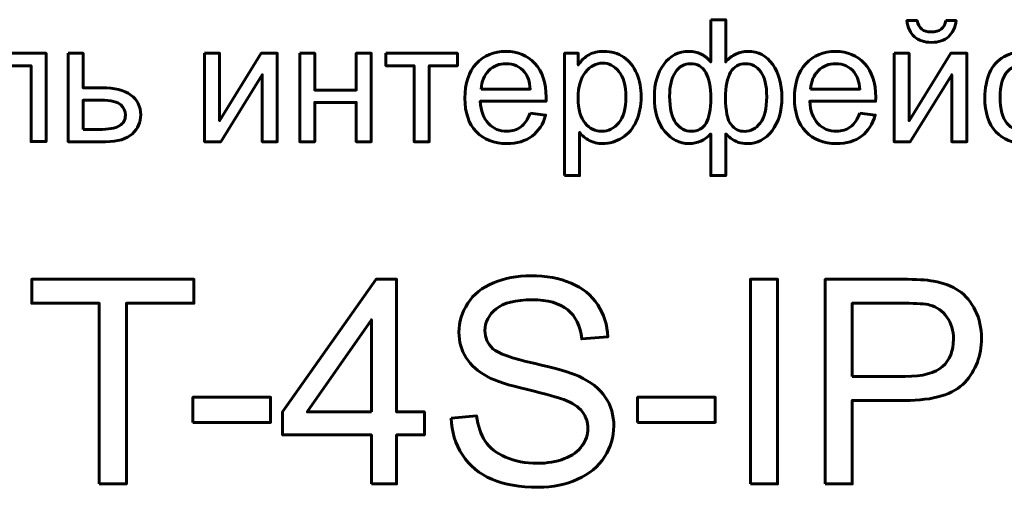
# Model space of a CAD drawing. Header units: millimetres. Extents: x -69 to 44, y -40 to 67.
# Tile 5 of 8: x -14 to 4, y 4 to 13. Entities that reach past the tile are written whole.
import ezdxf

# ---------------------------------------------------------------- set-up
doc = ezdxf.new("R2010")
doc.units = ezdxf.units.MM
doc.linetypes.add('K5LT_BASIC', pattern=[0])

msp = doc.modelspace()

# ---------------------------------------------------------------- linework, layer by layer
at = {"color": 150, "linetype": 'K5LT_BASIC', "lineweight": 60, "true_color": 0x0080ff}
for points, knots in [([(-1.274, 12.705), (-1.274, 12.705), (-0.994, 12.705), (-0.994, 12.705), (-0.994, 11.917), (-0.994, 11.917), (-0.936, 11.983), (-0.873, 12.033), (-0.804, 12.065), (-0.735, 12.098), (-0.66, 12.114), (-0.581, 12.114), (-0.386, 12.114), (-0.232, 12.033), (-0.117, 11.87), (-0.004, 11.708), (0.054, 11.503), (0.054, 11.257), (0.054, 11), (-0.008, 10.792), (-0.253, 10.476), (-0.406, 10.396), (-0.589, 10.396), (-0.649, 10.396), (-0.709, 10.406), (-0.833, 10.443), (-0.907, 10.494), (-0.994, 10.576), (-0.994, 10.576), (-0.994, 9.799), (-0.994, 9.799), (-1.274, 9.799), (-1.274, 9.799), (-1.274, 10.576), (-1.274, 10.576), (-1.329, 10.516), (-1.391, 10.471), (-1.459, 10.441), (-1.526, 10.411), (-1.6, 10.396), (-1.678, 10.396), (-1.851, 10.396), (-2.002, 10.472), (-2.131, 10.623), (-2.26, 10.774), (-2.324, 10.991), (-2.324, 11.272), (-2.324, 11.511), (-2.266, 11.71), (-2.149, 11.872), (-2.032, 12.033), (-1.876, 12.114), (-1.678, 12.114), (-1.595, 12.114), (-1.521, 12.098), (-1.453, 12.065), (-1.386, 12.033), (-1.326, 11.983), (-1.274, 11.917), (-1.274, 11.917), (-1.274, 12.705), (-1.274, 12.705)], [0, 0, 0, 0, 0.045455, 0.045455, 0.090909, 0.090909, 0.090909, 0.136364, 0.136364, 0.136364, 0.181818, 0.181818, 0.181818, 0.227273, 0.227273, 0.227273, 0.272727, 0.272727, 0.272727, 0.318182, 0.318182, 0.363636, 0.363636, 0.363636, 0.409091, 0.409091, 0.454545, 0.454545, 0.454545, 0.5, 0.5, 0.545455, 0.545455, 0.590909, 0.590909, 0.590909, 0.636364, 0.636364, 0.636364, 0.681818, 0.681818, 0.681818, 0.727273, 0.727273, 0.727273, 0.772727, 0.772727, 0.772727, 0.818182, 0.818182, 0.818182, 0.863636, 0.863636, 0.863636, 0.909091, 0.909091, 0.909091, 0.954545, 0.954545, 0.954545, 1, 1, 1, 1]), ([(3.111, 12.689), (3.111, 12.689), (3.302, 12.689), (3.302, 12.689), (3.286, 12.558), (3.239, 12.457), (3.159, 12.388), (3.08, 12.317), (2.975, 12.282), (2.843, 12.282), (2.711, 12.282), (2.605, 12.317), (2.526, 12.387), (2.447, 12.456), (2.399, 12.557), (2.384, 12.689), (2.384, 12.689), (2.575, 12.689), (2.575, 12.689), (2.589, 12.617), (2.618, 12.564), (2.661, 12.529), (2.704, 12.493), (2.762, 12.476), (2.834, 12.476), (2.918, 12.476), (2.982, 12.493), (3.025, 12.527), (3.068, 12.561), (3.097, 12.615), (3.111, 12.689)], [0, 0, 0, 0, 0.1, 0.1, 0.1, 0.2, 0.2, 0.2, 0.3, 0.3, 0.3, 0.4, 0.4, 0.4, 0.5, 0.5, 0.5, 0.6, 0.6, 0.6, 0.7, 0.7, 0.7, 0.8, 0.8, 0.8, 0.9, 0.9, 0.9, 1, 1, 1, 1]), ([(-14.962, 12.079), (-14.962, 12.079), (-13.663, 12.079), (-13.663, 12.079), (-13.663, 10.433), (-13.663, 10.433), (-13.943, 10.433), (-13.943, 10.433), (-13.943, 11.847), (-13.943, 11.847), (-14.683, 11.847), (-14.683, 11.847), (-14.683, 11.028), (-14.683, 11.028), (-14.683, 10.837), (-14.689, 10.711), (-14.701, 10.649), (-14.714, 10.588), (-14.748, 10.535), (-14.803, 10.49), (-14.859, 10.444), (-14.94, 10.422), (-15.045, 10.422), (-15.11, 10.422), (-15.185, 10.426), (-15.27, 10.434), (-15.27, 10.434), (-15.27, 10.666), (-15.27, 10.666), (-15.148, 10.666), (-15.148, 10.666), (-15.09, 10.666), (-15.049, 10.672), (-15.024, 10.684), (-14.999, 10.696), (-14.983, 10.715), (-14.974, 10.741), (-14.966, 10.767), (-14.962, 10.851), (-14.962, 10.993), (-14.962, 10.993), (-14.962, 12.079), (-14.962, 12.079)], [0, 0, 0, 0, 0.0625, 0.0625, 0.125, 0.125, 0.1875, 0.1875, 0.25, 0.25, 0.3125, 0.3125, 0.375, 0.375, 0.375, 0.4375, 0.4375, 0.4375, 0.5, 0.5, 0.5, 0.5625, 0.5625, 0.5625, 0.625, 0.625, 0.625, 0.6875, 0.6875, 0.75, 0.75, 0.75, 0.8125, 0.8125, 0.8125, 0.875, 0.875, 0.875, 0.9375, 0.9375, 0.9375, 1, 1, 1, 1]), ([(-13.252, 12.079), (-13.252, 12.079), (-12.973, 12.079), (-12.973, 12.079), (-12.973, 11.435), (-12.973, 11.435), (-12.619, 11.435), (-12.619, 11.435), (-12.389, 11.435), (-12.211, 11.39), (-12.086, 11.301), (-11.962, 11.211), (-11.9, 11.088), (-11.9, 10.931), (-11.9, 10.793), (-11.952, 10.676), (-12.056, 10.578), (-12.16, 10.48), (-12.326, 10.431), (-12.554, 10.431), (-12.554, 10.431), (-13.252, 10.431), (-13.252, 10.431), (-13.252, 12.079), (-13.252, 12.079)], [0, 0, 0, 0, 0.111111, 0.111111, 0.222222, 0.222222, 0.333333, 0.333333, 0.333333, 0.444444, 0.444444, 0.444444, 0.555556, 0.555556, 0.555556, 0.666667, 0.666667, 0.666667, 0.777778, 0.777778, 0.777778, 0.888889, 0.888889, 1, 1, 1, 1]), ([(-10.71, 12.079), (-10.71, 12.079), (-10.43, 12.079), (-10.43, 12.079), (-10.43, 10.822), (-10.43, 10.822), (-9.654, 12.079), (-9.654, 12.079), (-9.354, 12.079), (-9.354, 12.079), (-9.354, 10.431), (-9.354, 10.431), (-9.633, 10.431), (-9.633, 10.431), (-9.633, 11.68), (-9.633, 11.68), (-10.409, 10.431), (-10.409, 10.431), (-10.71, 10.431), (-10.71, 10.431), (-10.71, 12.079), (-10.71, 12.079)], [0, 0, 0, 0, 0.1, 0.1, 0.2, 0.2, 0.3, 0.3, 0.4, 0.4, 0.5, 0.5, 0.6, 0.6, 0.7, 0.7, 0.8, 0.8, 0.9, 0.9, 1, 1, 1, 1]), ([(-8.936, 12.079), (-8.936, 12.079), (-8.656, 12.079), (-8.656, 12.079), (-8.656, 11.393), (-8.656, 11.393), (-7.882, 11.393), (-7.882, 11.393), (-7.882, 12.079), (-7.882, 12.079), (-7.602, 12.079), (-7.602, 12.079), (-7.602, 10.431), (-7.602, 10.431), (-7.882, 10.431), (-7.882, 10.431), (-7.882, 11.162), (-7.882, 11.162), (-8.656, 11.162), (-8.656, 11.162), (-8.656, 10.431), (-8.656, 10.431), (-8.936, 10.431), (-8.936, 10.431), (-8.936, 12.079), (-8.936, 12.079)], [0, 0, 0, 0, 0.083333, 0.083333, 0.166667, 0.166667, 0.25, 0.25, 0.333333, 0.333333, 0.416667, 0.416667, 0.5, 0.5, 0.583333, 0.583333, 0.666667, 0.666667, 0.75, 0.75, 0.833333, 0.833333, 0.916667, 0.916667, 1, 1, 1, 1]), ([(-7.329, 12.079), (-7.329, 12.079), (-5.995, 12.079), (-5.995, 12.079), (-5.995, 11.847), (-5.995, 11.847), (-6.522, 11.847), (-6.522, 11.847), (-6.522, 10.431), (-6.522, 10.431), (-6.802, 10.431), (-6.802, 10.431), (-6.802, 11.847), (-6.802, 11.847), (-7.329, 11.847), (-7.329, 11.847), (-7.329, 12.079), (-7.329, 12.079)], [0, 0, 0, 0, 0.125, 0.125, 0.25, 0.25, 0.375, 0.375, 0.5, 0.5, 0.625, 0.625, 0.75, 0.75, 0.875, 0.875, 1, 1, 1, 1]), ([(-4.64, 10.965), (-4.64, 10.965), (-4.351, 10.927), (-4.351, 10.927), (-4.396, 10.759), (-4.48, 10.628), (-4.603, 10.535), (-4.726, 10.443), (-4.882, 10.396), (-5.073, 10.396), (-5.314, 10.396), (-5.504, 10.47), (-5.645, 10.619), (-5.786, 10.766), (-5.856, 10.974), (-5.856, 11.241), (-5.856, 11.518), (-5.785, 11.732), (-5.643, 11.885), (-5.5, 12.038), (-5.316, 12.114), (-5.089, 12.114), (-4.869, 12.114), (-4.69, 12.039), (-4.551, 11.89), (-4.411, 11.74), (-4.342, 11.529), (-4.342, 11.258), (-4.342, 11.241), (-4.342, 11.217), (-4.343, 11.184), (-4.343, 11.184), (-5.57, 11.184), (-5.57, 11.184), (-5.56, 11.003), (-5.509, 10.865), (-5.417, 10.769), (-5.325, 10.673), (-5.21, 10.625), (-5.073, 10.625), (-4.971, 10.625), (-4.884, 10.652), (-4.812, 10.706), (-4.74, 10.76), (-4.682, 10.846), (-4.64, 10.965)], [0, 0, 0, 0, 0.066667, 0.066667, 0.066667, 0.133333, 0.133333, 0.133333, 0.2, 0.2, 0.2, 0.266667, 0.266667, 0.266667, 0.333333, 0.333333, 0.333333, 0.4, 0.4, 0.4, 0.466667, 0.466667, 0.466667, 0.533333, 0.533333, 0.533333, 0.6, 0.6, 0.6, 0.666667, 0.666667, 0.666667, 0.733333, 0.733333, 0.733333, 0.8, 0.8, 0.8, 0.866667, 0.866667, 0.866667, 0.933333, 0.933333, 0.933333, 1, 1, 1, 1]), ([(-3.998, 9.799), (-3.998, 9.799), (-3.998, 12.079), (-3.998, 12.079), (-3.744, 12.079), (-3.744, 12.079), (-3.744, 11.863), (-3.744, 11.863), (-3.684, 11.946), (-3.617, 12.009), (-3.541, 12.051), (-3.466, 12.093), (-3.374, 12.114), (-3.267, 12.114), (-3.126, 12.114), (-3.002, 12.078), (-2.895, 12.006), (-2.787, 11.934), (-2.707, 11.831), (-2.651, 11.7), (-2.597, 11.568), (-2.569, 11.424), (-2.569, 11.267), (-2.569, 11.1), (-2.6, 10.948), (-2.66, 10.813), (-2.72, 10.679), (-2.808, 10.576), (-2.923, 10.504), (-3.038, 10.432), (-3.159, 10.396), (-3.286, 10.396), (-3.38, 10.396), (-3.463, 10.416), (-3.537, 10.455), (-3.611, 10.494), (-3.671, 10.543), (-3.719, 10.603), (-3.719, 10.603), (-3.719, 9.799), (-3.719, 9.799), (-3.998, 9.799), (-3.998, 9.799)], [0, 0, 0, 0, 0.066667, 0.066667, 0.133333, 0.133333, 0.2, 0.2, 0.2, 0.266667, 0.266667, 0.266667, 0.333333, 0.333333, 0.333333, 0.4, 0.4, 0.4, 0.466667, 0.466667, 0.466667, 0.533333, 0.533333, 0.533333, 0.6, 0.6, 0.6, 0.666667, 0.666667, 0.666667, 0.733333, 0.733333, 0.733333, 0.8, 0.8, 0.8, 0.866667, 0.866667, 0.866667, 0.933333, 0.933333, 1, 1, 1, 1]), ([(1.504, 10.965), (1.504, 10.965), (1.793, 10.927), (1.793, 10.927), (1.748, 10.759), (1.664, 10.628), (1.541, 10.535), (1.418, 10.443), (1.262, 10.396), (1.071, 10.396), (0.83, 10.396), (0.64, 10.47), (0.499, 10.619), (0.358, 10.766), (0.288, 10.974), (0.288, 11.241), (0.288, 11.518), (0.359, 11.732), (0.501, 11.885), (0.644, 12.038), (0.828, 12.114), (1.055, 12.114), (1.275, 12.114), (1.454, 12.039), (1.593, 11.89), (1.733, 11.74), (1.803, 11.529), (1.803, 11.258), (1.803, 11.241), (1.802, 11.217), (1.801, 11.184), (1.801, 11.184), (0.574, 11.184), (0.574, 11.184), (0.584, 11.003), (0.635, 10.865), (0.727, 10.769), (0.819, 10.673), (0.934, 10.625), (1.071, 10.625), (1.173, 10.625), (1.26, 10.652), (1.332, 10.706), (1.405, 10.76), (1.462, 10.846), (1.504, 10.965)], [0, 0, 0, 0, 0.066667, 0.066667, 0.066667, 0.133333, 0.133333, 0.133333, 0.2, 0.2, 0.2, 0.266667, 0.266667, 0.266667, 0.333333, 0.333333, 0.333333, 0.4, 0.4, 0.4, 0.466667, 0.466667, 0.466667, 0.533333, 0.533333, 0.533333, 0.6, 0.6, 0.6, 0.666667, 0.666667, 0.666667, 0.733333, 0.733333, 0.733333, 0.8, 0.8, 0.8, 0.866667, 0.866667, 0.866667, 0.933333, 0.933333, 0.933333, 1, 1, 1, 1]), ([(2.146, 12.079), (2.146, 12.079), (2.425, 12.079), (2.425, 12.079), (2.425, 10.822), (2.425, 10.822), (3.202, 12.079), (3.202, 12.079), (3.502, 12.079), (3.502, 12.079), (3.502, 10.431), (3.502, 10.431), (3.222, 10.431), (3.222, 10.431), (3.222, 11.68), (3.222, 11.68), (2.447, 10.431), (2.447, 10.431), (2.146, 10.431), (2.146, 10.431), (2.146, 12.079), (2.146, 12.079)], [0, 0, 0, 0, 0.1, 0.1, 0.2, 0.2, 0.3, 0.3, 0.4, 0.4, 0.5, 0.5, 0.6, 0.6, 0.7, 0.7, 0.8, 0.8, 0.9, 0.9, 1, 1, 1, 1]), ([(4.996, 11.035), (4.996, 11.035), (5.269, 10.996), (5.269, 10.996), (5.239, 10.809), (5.163, 10.662), (5.039, 10.556), (4.916, 10.449), (4.764, 10.396), (4.585, 10.396), (4.36, 10.396), (4.179, 10.47), (4.042, 10.617), (3.905, 10.764), (3.837, 10.975), (3.837, 11.249), (3.837, 11.427), (3.867, 11.582), (3.926, 11.715), (3.984, 11.848), (4.074, 11.948), (4.194, 12.014), (4.314, 12.081), (4.445, 12.114), (4.587, 12.114), (4.765, 12.114), (4.912, 12.069), (5.025, 11.979), (5.139, 11.888), (5.212, 11.759), (5.244, 11.593), (5.244, 11.593), (4.974, 11.552), (4.974, 11.552), (4.948, 11.663), (4.902, 11.746), (4.836, 11.802), (4.771, 11.857), (4.691, 11.885), (4.598, 11.885), (4.457, 11.885), (4.343, 11.835), (4.255, 11.735), (4.167, 11.634), (4.123, 11.475), (4.123, 11.257), (4.123, 11.036), (4.165, 10.875), (4.25, 10.775), (4.335, 10.675), (4.446, 10.625), (4.582, 10.625), (4.692, 10.625), (4.783, 10.658), (4.856, 10.725), (4.93, 10.792), (4.976, 10.895), (4.996, 11.035)], [0, 0, 0, 0, 0.052632, 0.052632, 0.052632, 0.105263, 0.105263, 0.105263, 0.157895, 0.157895, 0.157895, 0.210526, 0.210526, 0.210526, 0.263158, 0.263158, 0.263158, 0.315789, 0.315789, 0.315789, 0.368421, 0.368421, 0.368421, 0.421053, 0.421053, 0.421053, 0.473684, 0.473684, 0.473684, 0.526316, 0.526316, 0.526316, 0.578947, 0.578947, 0.578947, 0.631579, 0.631579, 0.631579, 0.684211, 0.684211, 0.684211, 0.736842, 0.736842, 0.736842, 0.789474, 0.789474, 0.789474, 0.842105, 0.842105, 0.842105, 0.894737, 0.894737, 0.894737, 0.947368, 0.947368, 0.947368, 1, 1, 1, 1]), ([(-5.554, 11.412), (-5.554, 11.412), (-4.637, 11.412), (-4.637, 11.412), (-4.649, 11.551), (-4.684, 11.655), (-4.742, 11.724), (-4.831, 11.831), (-4.946, 11.885), (-5.087, 11.885), (-5.215, 11.885), (-5.323, 11.843), (-5.41, 11.757), (-5.497, 11.671), (-5.545, 11.556), (-5.554, 11.412)], [0, 0, 0, 0, 0.2, 0.2, 0.2, 0.4, 0.4, 0.4, 0.6, 0.6, 0.6, 0.8, 0.8, 0.8, 1, 1, 1, 1]), ([(-3.744, 11.245), (-3.744, 11.034), (-3.701, 10.878), (-3.616, 10.777), (-3.53, 10.676), (-3.427, 10.625), (-3.305, 10.625), (-3.181, 10.625), (-3.075, 10.677), (-2.987, 10.782), (-2.899, 10.887), (-2.855, 11.049), (-2.855, 11.268), (-2.855, 11.478), (-2.898, 11.635), (-2.984, 11.739), (-3.071, 11.843), (-3.173, 11.895), (-3.293, 11.895), (-3.411, 11.895), (-3.516, 11.839), (-3.607, 11.729), (-3.699, 11.618), (-3.744, 11.457), (-3.744, 11.245)], [0, 0, 0, 0, 0.125, 0.125, 0.125, 0.25, 0.25, 0.25, 0.375, 0.375, 0.375, 0.5, 0.5, 0.5, 0.625, 0.625, 0.625, 0.75, 0.75, 0.75, 0.875, 0.875, 0.875, 1, 1, 1, 1]), ([(-2.039, 11.28), (-2.039, 11.048), (-2, 10.881), (-1.922, 10.778), (-1.844, 10.676), (-1.748, 10.625), (-1.632, 10.625), (-1.512, 10.625), (-1.421, 10.676), (-1.361, 10.777), (-1.302, 10.879), (-1.272, 11.032), (-1.272, 11.235), (-1.272, 11.452), (-1.303, 11.614), (-1.429, 11.831), (-1.524, 11.885), (-1.651, 11.885), (-1.765, 11.885), (-1.858, 11.832), (-1.931, 11.727), (-2.003, 11.621), (-2.039, 11.472), (-2.039, 11.28)], [0, 0, 0, 0, 0.125, 0.125, 0.125, 0.25, 0.25, 0.25, 0.375, 0.375, 0.375, 0.5, 0.5, 0.5, 0.625, 0.625, 0.75, 0.75, 0.75, 0.875, 0.875, 0.875, 1, 1, 1, 1]), ([(-0.996, 11.248), (-0.996, 11.001), (-0.962, 10.834), (-0.894, 10.749), (-0.826, 10.664), (-0.741, 10.622), (-0.639, 10.622), (-0.525, 10.622), (-0.428, 10.674), (-0.349, 10.779), (-0.269, 10.883), (-0.229, 11.046), (-0.229, 11.267), (-0.229, 11.475), (-0.266, 11.63), (-0.34, 11.732), (-0.413, 11.835), (-0.508, 11.885), (-0.623, 11.885), (-0.747, 11.885), (-0.84, 11.832), (-0.902, 11.726), (-0.965, 11.62), (-0.996, 11.46), (-0.996, 11.248)], [0, 0, 0, 0, 0.125, 0.125, 0.125, 0.25, 0.25, 0.25, 0.375, 0.375, 0.375, 0.5, 0.5, 0.5, 0.625, 0.625, 0.625, 0.75, 0.75, 0.75, 0.875, 0.875, 0.875, 1, 1, 1, 1]), ([(0.59, 11.412), (0.59, 11.412), (1.507, 11.412), (1.507, 11.412), (1.495, 11.551), (1.46, 11.655), (1.402, 11.724), (1.314, 11.831), (1.198, 11.885), (1.057, 11.885), (0.929, 11.885), (0.821, 11.843), (0.734, 11.757), (0.647, 11.671), (0.599, 11.556), (0.59, 11.412)], [0, 0, 0, 0, 0.2, 0.2, 0.2, 0.4, 0.4, 0.4, 0.6, 0.6, 0.6, 0.8, 0.8, 0.8, 1, 1, 1, 1]), ([(-12.973, 10.66), (-12.973, 10.66), (-12.679, 10.66), (-12.679, 10.66), (-12.501, 10.66), (-12.375, 10.682), (-12.299, 10.725), (-12.224, 10.768), (-12.185, 10.836), (-12.185, 10.928), (-12.185, 11), (-12.213, 11.063), (-12.27, 11.119), (-12.326, 11.175), (-12.45, 11.203), (-12.642, 11.203), (-12.642, 11.203), (-12.973, 11.203), (-12.973, 11.203), (-12.973, 10.66), (-12.973, 10.66)], [0, 0, 0, 0, 0.142857, 0.142857, 0.142857, 0.285714, 0.285714, 0.285714, 0.428571, 0.428571, 0.428571, 0.571429, 0.571429, 0.571429, 0.714286, 0.714286, 0.714286, 0.857143, 0.857143, 1, 1, 1, 1]), ([(-6.111, 5.278), (-6.111, 5.278), (-5.637, 5.321), (-5.637, 5.321), (-5.614, 5.129), (-5.562, 4.972), (-5.479, 4.848), (-5.397, 4.726), (-5.269, 4.626), (-5.096, 4.55), (-4.923, 4.475), (-4.727, 4.436), (-4.511, 4.436), (-4.318, 4.436), (-4.149, 4.465), (-4.001, 4.523), (-3.854, 4.58), (-3.745, 4.659), (-3.601, 4.86), (-3.564, 4.969), (-3.564, 5.086), (-3.564, 5.205), (-3.599, 5.309), (-3.668, 5.399), (-3.738, 5.488), (-3.852, 5.562), (-4.012, 5.623), (-4.114, 5.663), (-4.34, 5.725), (-4.691, 5.809), (-5.042, 5.893), (-5.287, 5.972), (-5.427, 6.047), (-5.609, 6.143), (-5.744, 6.262), (-5.833, 6.403), (-5.922, 6.544), (-5.967, 6.703), (-5.967, 6.878), (-5.967, 7.072), (-5.912, 7.252), (-5.803, 7.419), (-5.693, 7.586), (-5.535, 7.713), (-5.324, 7.8), (-5.115, 7.887), (-4.881, 7.931), (-4.625, 7.931), (-4.342, 7.931), (-4.093, 7.886), (-3.877, 7.794), (-3.661, 7.704), (-3.495, 7.57), (-3.379, 7.392), (-3.263, 7.215), (-3.2, 7.015), (-3.192, 6.791), (-3.192, 6.791), (-3.676, 6.754), (-3.676, 6.754), (-3.702, 6.994), (-3.79, 7.176), (-3.94, 7.299), (-4.09, 7.422), (-4.312, 7.483), (-4.605, 7.483), (-4.91, 7.483), (-5.133, 7.428), (-5.273, 7.316), (-5.412, 7.204), (-5.482, 7.069), (-5.482, 6.911), (-5.482, 6.774), (-5.432, 6.661), (-5.334, 6.573), (-5.236, 6.485), (-4.983, 6.393), (-4.573, 6.301), (-4.163, 6.208), (-3.881, 6.127), (-3.729, 6.058), (-3.508, 5.956), (-3.343, 5.827), (-3.238, 5.67), (-3.132, 5.513), (-3.08, 5.333), (-3.08, 5.129), (-3.08, 4.926), (-3.137, 4.736), (-3.37, 4.377), (-3.536, 4.238), (-3.754, 4.138), (-3.971, 4.039), (-4.215, 3.989), (-4.488, 3.989), (-4.832, 3.989), (-5.121, 4.04), (-5.353, 4.14), (-5.587, 4.24), (-5.769, 4.391), (-5.901, 4.594), (-6.034, 4.795), (-6.104, 5.023), (-6.111, 5.278)], [0, 0, 0, 0, 0.028571, 0.028571, 0.028571, 0.057143, 0.057143, 0.057143, 0.085714, 0.085714, 0.085714, 0.114286, 0.114286, 0.114286, 0.142857, 0.142857, 0.142857, 0.171429, 0.171429, 0.2, 0.2, 0.2, 0.228571, 0.228571, 0.228571, 0.257143, 0.257143, 0.257143, 0.285714, 0.285714, 0.285714, 0.314286, 0.314286, 0.314286, 0.342857, 0.342857, 0.342857, 0.371429, 0.371429, 0.371429, 0.4, 0.4, 0.4, 0.428571, 0.428571, 0.428571, 0.457143, 0.457143, 0.457143, 0.485714, 0.485714, 0.485714, 0.514286, 0.514286, 0.514286, 0.542857, 0.542857, 0.542857, 0.571429, 0.571429, 0.571429, 0.6, 0.6, 0.6, 0.628571, 0.628571, 0.628571, 0.657143, 0.657143, 0.657143, 0.685714, 0.685714, 0.685714, 0.714286, 0.714286, 0.714286, 0.742857, 0.742857, 0.742857, 0.771429, 0.771429, 0.771429, 0.8, 0.8, 0.8, 0.828571, 0.828571, 0.828571, 0.857143, 0.857143, 0.885714, 0.885714, 0.885714, 0.914286, 0.914286, 0.914286, 0.942857, 0.942857, 0.942857, 0.971429, 0.971429, 0.971429, 1, 1, 1, 1]), ([(-12.673, 4.053), (-12.673, 4.053), (-12.673, 7.42), (-12.673, 7.42), (-13.93, 7.42), (-13.93, 7.42), (-13.93, 7.867), (-13.93, 7.867), (-10.909, 7.867), (-10.909, 7.867), (-10.909, 7.42), (-10.909, 7.42), (-12.167, 7.42), (-12.167, 7.42), (-12.167, 4.053), (-12.167, 4.053), (-12.673, 4.053), (-12.673, 4.053)], [0, 0, 0, 0, 0.125, 0.125, 0.25, 0.25, 0.375, 0.375, 0.5, 0.5, 0.625, 0.625, 0.75, 0.75, 0.875, 0.875, 1, 1, 1, 1]), ([(-7.598, 4.053), (-7.598, 4.053), (-7.598, 4.964), (-7.598, 4.964), (-9.254, 4.964), (-9.254, 4.964), (-9.254, 5.395), (-9.254, 5.395), (-7.513, 7.867), (-7.513, 7.867), (-7.129, 7.867), (-7.129, 7.867), (-7.129, 5.395), (-7.129, 5.395), (-6.612, 5.395), (-6.612, 5.395), (-6.612, 4.964), (-6.612, 4.964), (-7.129, 4.964), (-7.129, 4.964), (-7.129, 4.053), (-7.129, 4.053), (-7.598, 4.053), (-7.598, 4.053)], [0, 0, 0, 0, 0.090909, 0.090909, 0.181818, 0.181818, 0.272727, 0.272727, 0.363636, 0.363636, 0.454545, 0.454545, 0.545455, 0.545455, 0.636364, 0.636364, 0.727273, 0.727273, 0.818182, 0.818182, 0.909091, 0.909091, 1, 1, 1, 1]), ([(-0.533, 4.053), (-0.533, 4.053), (-0.533, 7.867), (-0.533, 7.867), (-0.027, 7.867), (-0.027, 7.867), (-0.027, 4.053), (-0.027, 4.053), (-0.533, 4.053), (-0.533, 4.053)], [0, 0, 0, 0, 0.25, 0.25, 0.5, 0.5, 0.75, 0.75, 1, 1, 1, 1]), ([(0.861, 4.053), (0.861, 4.053), (0.861, 7.867), (0.861, 7.867), (2.301, 7.867), (2.301, 7.867), (2.554, 7.867), (2.748, 7.855), (2.882, 7.831), (3.069, 7.8), (3.226, 7.74), (3.353, 7.653), (3.48, 7.565), (3.582, 7.443), (3.66, 7.285), (3.737, 7.128), (3.775, 6.955), (3.775, 6.766), (3.775, 6.443), (3.672, 6.169), (3.465, 5.945), (3.259, 5.72), (2.886, 5.608), (2.346, 5.608), (2.346, 5.608), (1.367, 5.608), (1.367, 5.608), (1.367, 4.053), (1.367, 4.053), (0.861, 4.053), (0.861, 4.053)], [0, 0, 0, 0, 0.090909, 0.090909, 0.181818, 0.181818, 0.181818, 0.272727, 0.272727, 0.272727, 0.363636, 0.363636, 0.363636, 0.454545, 0.454545, 0.454545, 0.545455, 0.545455, 0.545455, 0.636364, 0.636364, 0.636364, 0.727273, 0.727273, 0.727273, 0.818182, 0.818182, 0.909091, 0.909091, 1, 1, 1, 1]), ([(1.367, 6.056), (1.367, 6.056), (2.353, 6.056), (2.353, 6.056), (2.68, 6.056), (2.91, 6.116), (3.048, 6.238), (3.185, 6.359), (3.253, 6.53), (3.253, 6.751), (3.253, 6.91), (3.213, 7.047), (3.132, 7.16), (3.052, 7.274), (2.945, 7.349), (2.814, 7.386), (2.728, 7.408), (2.571, 7.42), (2.343, 7.42), (2.343, 7.42), (1.367, 7.42), (1.367, 7.42), (1.367, 6.056), (1.367, 6.056)], [0, 0, 0, 0, 0.125, 0.125, 0.125, 0.25, 0.25, 0.25, 0.375, 0.375, 0.375, 0.5, 0.5, 0.5, 0.625, 0.625, 0.625, 0.75, 0.75, 0.75, 0.875, 0.875, 1, 1, 1, 1]), ([(-7.598, 5.395), (-7.598, 5.395), (-7.598, 7.111), (-7.598, 7.111), (-8.794, 5.395), (-8.794, 5.395), (-7.598, 5.395), (-7.598, 5.395)], [0, 0, 0, 0, 0.333333, 0.333333, 0.666667, 0.666667, 1, 1, 1, 1]), ([(-10.927, 5.198), (-10.927, 5.198), (-10.927, 5.667), (-10.927, 5.667), (-9.478, 5.667), (-9.478, 5.667), (-9.478, 5.198), (-9.478, 5.198), (-10.927, 5.198), (-10.927, 5.198)], [0, 0, 0, 0, 0.25, 0.25, 0.5, 0.5, 0.75, 0.75, 1, 1, 1, 1]), ([(-2.638, 5.198), (-2.638, 5.198), (-2.638, 5.667), (-2.638, 5.667), (-1.189, 5.667), (-1.189, 5.667), (-1.189, 5.198), (-1.189, 5.198), (-2.638, 5.198), (-2.638, 5.198)], [0, 0, 0, 0, 0.25, 0.25, 0.5, 0.5, 0.75, 0.75, 1, 1, 1, 1])]:
    msp.add_open_spline(points, degree=3, knots=knots, dxfattribs=at)

doc.saveas('drawing.dxf')
